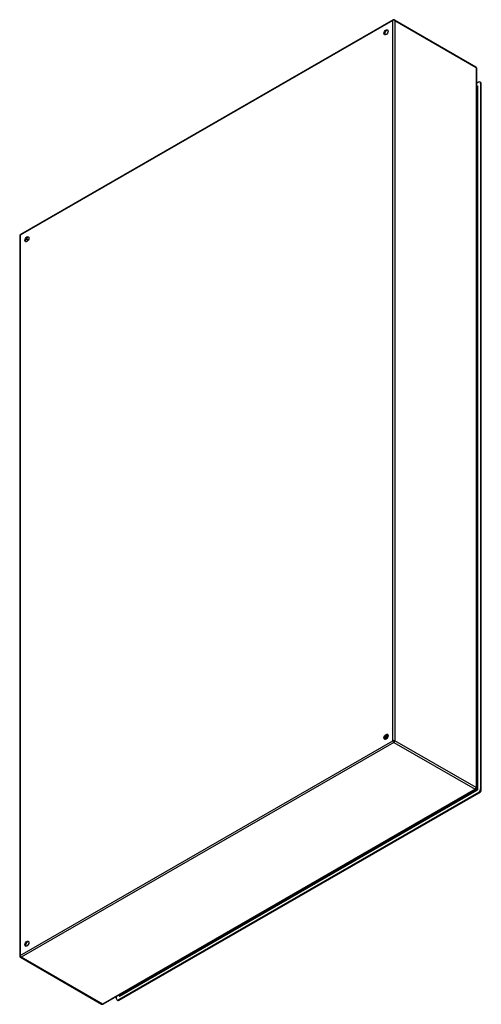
# Model space of a CAD drawing. Header units: inches. Extents: x 198.5 to 229.8, y 57.8 to 124.6.
import ezdxf

# ---------------------------------------------------------------- set-up
doc = ezdxf.new("R2010")
doc.units = ezdxf.units.IN
doc.header["$MEASUREMENT"] = 0
doc.layers.add('Visible Edges(ANSI)', color=7, linetype='Continuous', lineweight=25)
doc.layers.add('Visible Tangent Edges(ANSI)', color=7, linetype='Continuous', lineweight=25)

msp = doc.modelspace()

# ---------------------------------------------------------------- linework, layer by layer
at = {"layer": 'Visible Edges(ANSI)'}
for p, q in [((223.834, 124.609), (198.518, 110.031)), ((223.933, 124.609), (229.45, 121.432)), ((229.499, 121.347), (229.499, 72.456)), ((229.639, 120.375), (229.499, 120.295)), ((229.785, 120.357), (229.737, 120.385)), ((229.499, 120.134), (229.547, 120.106)), ((229.778, 120.294), (229.778, 72.4)), ((229.826, 72.373), (229.826, 120.267)), ((198.469, 109.945), (198.469, 61.054)), ((223.28, 75.819), (223.277, 75.821)), ((223.282, 75.805), (223.279, 75.807)), ((223.297, 75.862), (223.281, 75.852)), ((223.297, 75.826), (223.3, 75.825)), ((223.308, 75.932), (223.305, 75.934)), ((223.317, 75.785), (223.314, 75.787)), ((223.331, 75.842), (223.315, 75.832)), ((223.318, 75.8), (223.315, 75.801)), ((223.321, 75.96), (223.324, 75.959)), ((223.335, 75.808), (223.338, 75.806)), ((223.345, 75.916), (223.342, 75.918)), ((223.366, 75.822), (223.35, 75.812)), ((223.354, 75.781), (223.353, 75.782)), ((223.358, 75.945), (223.361, 75.944)), ((223.383, 75.901), (223.38, 75.902)), ((223.386, 76.061), (223.385, 76.062)), ((223.387, 76.044), (223.387, 76.026)), ((223.395, 75.929), (223.398, 75.928)), ((223.412, 76.069), (223.415, 76.068)), ((223.42, 75.885), (223.417, 75.886)), ((223.42, 76.045), (223.418, 76.046)), ((223.422, 76.024), (223.422, 76.006)), ((223.432, 75.914), (223.435, 75.913)), ((223.445, 76.053), (223.448, 76.051)), ((223.455, 76.065), (223.452, 76.066)), ((223.455, 76.029), (223.452, 76.03)), ((223.457, 76.004), (223.457, 75.986)), ((223.479, 76.036), (223.481, 76.035)), ((223.489, 76.013), (223.486, 76.014)), ((223.489, 76.045), (223.487, 76.046)), ((223.491, 76.007), (223.49, 76.007)), ((229.45, 72.37), (204.134, 57.792)), ((229.639, 72.159), (205.185, 58.077)), ((205.233, 58.05), (229.687, 72.132)), ((198.518, 60.968), (204.035, 57.792)), ((205.046, 58.158), (205.046, 58.317)), ((205.187, 58.398), (205.233, 58.372)), ((205.135, 58.04), (205.087, 58.068))]:
    msp.add_line(p, q, dxfattribs=at)
at = {"layer": 'Visible Edges(ANSI)', "flags": 128}
for points in [[(229.552, 120.105), (229.55, 120.105), (229.547, 120.106)], [(223.342, 75.918), (223.339, 75.914), (223.336, 75.91), (223.334, 75.906), (223.331, 75.902), (223.327, 75.898), (223.324, 75.894), (223.321, 75.89), (223.318, 75.887), (223.315, 75.883), (223.311, 75.88), (223.308, 75.877), (223.305, 75.874), (223.301, 75.871), (223.298, 75.868), (223.295, 75.865), (223.291, 75.863), (223.288, 75.86), (223.284, 75.858), (223.281, 75.856), (223.277, 75.854), (223.274, 75.852), (223.271, 75.85), (223.267, 75.848), (223.264, 75.847)], [(223.264, 75.844), (223.267, 75.846), (223.271, 75.847), (223.274, 75.849), (223.278, 75.851), (223.281, 75.853), (223.285, 75.855), (223.288, 75.857), (223.292, 75.86), (223.296, 75.862), (223.299, 75.865), (223.303, 75.868), (223.306, 75.871), (223.31, 75.874), (223.313, 75.877), (223.317, 75.881), (223.32, 75.884), (223.323, 75.888), (223.327, 75.892), (223.33, 75.896), (223.333, 75.9), (223.336, 75.904), (223.339, 75.908), (223.342, 75.912), (223.345, 75.916)], [(223.277, 75.821), (223.276, 75.821), (223.276, 75.821), (223.275, 75.821), (223.275, 75.821), (223.274, 75.821), (223.273, 75.821), (223.273, 75.821), (223.272, 75.821), (223.272, 75.821), (223.271, 75.821), (223.271, 75.821), (223.27, 75.821), (223.27, 75.821), (223.269, 75.821), (223.269, 75.821), (223.268, 75.821), (223.267, 75.821), (223.267, 75.821), (223.266, 75.821), (223.266, 75.821), (223.265, 75.821), (223.265, 75.821), (223.264, 75.821), (223.264, 75.821)], [(223.264, 75.82), (223.264, 75.819), (223.265, 75.819), (223.266, 75.819), (223.266, 75.819), (223.267, 75.819), (223.268, 75.819), (223.268, 75.819), (223.269, 75.819), (223.27, 75.819), (223.27, 75.819), (223.271, 75.819), (223.272, 75.819), (223.272, 75.819), (223.273, 75.819), (223.274, 75.819), (223.274, 75.819), (223.275, 75.819), (223.276, 75.819), (223.276, 75.819), (223.277, 75.819), (223.278, 75.819), (223.279, 75.819), (223.279, 75.819), (223.28, 75.819)], [(223.315, 75.801), (223.312, 75.801), (223.31, 75.801), (223.307, 75.801), (223.305, 75.801), (223.302, 75.801), (223.3, 75.801), (223.298, 75.801), (223.295, 75.801), (223.293, 75.802), (223.291, 75.802), (223.289, 75.803), (223.286, 75.803), (223.284, 75.804), (223.282, 75.805), (223.28, 75.806), (223.278, 75.807), (223.277, 75.808), (223.275, 75.81), (223.273, 75.811), (223.271, 75.813), (223.27, 75.814), (223.268, 75.816), (223.267, 75.818), (223.265, 75.819)], [(223.277, 75.821), (223.276, 75.822), (223.276, 75.823), (223.276, 75.824), (223.275, 75.825), (223.275, 75.826), (223.274, 75.827), (223.274, 75.828), (223.273, 75.829), (223.273, 75.83), (223.273, 75.831), (223.272, 75.832), (223.272, 75.833), (223.271, 75.834), (223.271, 75.835), (223.27, 75.836), (223.27, 75.837), (223.27, 75.838), (223.269, 75.839), (223.269, 75.84), (223.268, 75.841), (223.268, 75.842), (223.267, 75.843), (223.267, 75.844), (223.267, 75.845)], [(223.27, 75.887), (223.272, 75.888), (223.274, 75.89), (223.276, 75.891), (223.278, 75.893), (223.28, 75.895), (223.282, 75.896), (223.284, 75.898), (223.286, 75.9), (223.288, 75.901), (223.29, 75.903), (223.292, 75.905), (223.293, 75.907), (223.295, 75.909), (223.297, 75.911), (223.299, 75.913), (223.301, 75.915), (223.303, 75.917), (223.304, 75.92), (223.306, 75.922), (223.308, 75.924), (223.31, 75.926), (223.311, 75.929), (223.313, 75.931), (223.315, 75.933)], [(223.271, 75.891), (223.273, 75.892), (223.274, 75.894), (223.276, 75.895), (223.278, 75.897), (223.279, 75.898), (223.281, 75.9), (223.282, 75.902), (223.284, 75.903), (223.286, 75.905), (223.287, 75.906), (223.289, 75.908), (223.29, 75.91), (223.292, 75.912), (223.293, 75.913), (223.295, 75.915), (223.296, 75.917), (223.298, 75.919), (223.299, 75.921), (223.301, 75.923), (223.302, 75.925), (223.303, 75.926), (223.305, 75.928), (223.306, 75.93), (223.308, 75.932)], [(223.292, 75.837), (223.291, 75.838), (223.29, 75.838), (223.29, 75.838), (223.289, 75.839), (223.288, 75.839), (223.287, 75.84), (223.286, 75.84), (223.285, 75.841), (223.285, 75.841), (223.284, 75.842), (223.283, 75.842), (223.282, 75.842), (223.281, 75.843), (223.28, 75.843), (223.28, 75.844), (223.279, 75.844), (223.278, 75.845), (223.277, 75.845), (223.276, 75.846), (223.275, 75.846), (223.274, 75.846), (223.274, 75.847), (223.273, 75.847), (223.272, 75.848)], [(223.305, 75.934), (223.303, 75.932), (223.302, 75.93), (223.301, 75.928), (223.3, 75.927), (223.298, 75.925), (223.297, 75.923), (223.296, 75.922), (223.295, 75.92), (223.293, 75.918), (223.292, 75.917), (223.291, 75.915), (223.289, 75.914), (223.288, 75.912), (223.287, 75.911), (223.285, 75.909), (223.284, 75.908), (223.282, 75.906), (223.281, 75.905), (223.28, 75.903), (223.278, 75.902), (223.277, 75.9), (223.276, 75.899), (223.274, 75.898), (223.273, 75.896)], [(223.296, 75.828), (223.296, 75.828), (223.295, 75.827), (223.294, 75.827), (223.294, 75.826), (223.293, 75.826), (223.292, 75.826), (223.291, 75.825), (223.291, 75.825), (223.29, 75.825), (223.289, 75.824), (223.289, 75.824), (223.288, 75.824), (223.287, 75.823), (223.287, 75.823), (223.286, 75.823), (223.285, 75.822), (223.285, 75.822), (223.284, 75.822), (223.283, 75.821), (223.283, 75.821), (223.282, 75.821), (223.281, 75.82), (223.281, 75.82), (223.28, 75.819)], [(223.282, 75.805), (223.283, 75.804), (223.285, 75.804), (223.286, 75.803), (223.287, 75.803), (223.289, 75.802), (223.29, 75.802), (223.291, 75.801), (223.293, 75.801), (223.294, 75.8), (223.296, 75.8), (223.297, 75.8), (223.299, 75.799), (223.3, 75.799), (223.302, 75.799), (223.303, 75.799), (223.305, 75.799), (223.306, 75.799), (223.308, 75.799), (223.31, 75.799), (223.311, 75.799), (223.313, 75.799), (223.315, 75.799), (223.316, 75.8), (223.318, 75.8)], [(223.285, 75.855), (223.285, 75.853), (223.286, 75.852), (223.286, 75.851), (223.287, 75.85), (223.287, 75.849), (223.288, 75.848), (223.288, 75.846), (223.289, 75.845), (223.289, 75.844), (223.29, 75.843), (223.29, 75.842), (223.291, 75.84), (223.291, 75.839), (223.292, 75.838), (223.292, 75.837), (223.293, 75.836), (223.293, 75.835), (223.294, 75.833), (223.294, 75.832), (223.295, 75.831), (223.295, 75.83), (223.296, 75.829), (223.296, 75.827), (223.297, 75.826)], [(223.305, 75.934), (223.304, 75.934), (223.303, 75.934), (223.303, 75.935), (223.302, 75.935), (223.301, 75.935), (223.301, 75.936), (223.3, 75.936), (223.3, 75.937), (223.299, 75.937), (223.298, 75.937), (223.298, 75.938), (223.297, 75.938), (223.297, 75.938), (223.296, 75.939), (223.295, 75.939), (223.295, 75.939), (223.294, 75.94), (223.294, 75.94), (223.293, 75.941), (223.292, 75.941), (223.292, 75.941), (223.291, 75.942), (223.29, 75.942), (223.29, 75.942)], [(223.446, 75.876), (223.439, 75.878), (223.433, 75.881), (223.426, 75.884), (223.42, 75.887), (223.414, 75.89), (223.407, 75.893), (223.401, 75.895), (223.394, 75.898), (223.388, 75.901), (223.381, 75.904), (223.375, 75.907), (223.368, 75.91), (223.362, 75.913), (223.355, 75.916), (223.349, 75.918), (223.343, 75.921), (223.336, 75.924), (223.33, 75.927), (223.323, 75.93), (223.317, 75.933), (223.31, 75.936), (223.304, 75.938), (223.297, 75.941), (223.291, 75.944)], [(223.297, 75.862), (223.299, 75.863), (223.302, 75.865), (223.304, 75.866), (223.306, 75.868), (223.309, 75.87), (223.311, 75.872), (223.314, 75.874), (223.316, 75.876), (223.319, 75.878), (223.321, 75.88), (223.323, 75.882), (223.326, 75.884), (223.328, 75.887), (223.33, 75.889), (223.333, 75.892), (223.335, 75.894), (223.337, 75.897), (223.339, 75.9), (223.341, 75.902), (223.344, 75.905), (223.346, 75.908), (223.348, 75.911), (223.35, 75.914), (223.352, 75.917)], [(223.38, 75.902), (223.377, 75.897), (223.374, 75.893), (223.371, 75.889), (223.368, 75.884), (223.364, 75.88), (223.361, 75.876), (223.358, 75.872), (223.354, 75.869), (223.351, 75.865), (223.347, 75.861), (223.344, 75.858), (223.34, 75.855), (223.337, 75.851), (223.333, 75.848), (223.33, 75.845), (223.326, 75.843), (223.322, 75.84), (223.319, 75.838), (223.315, 75.835), (223.311, 75.833), (223.308, 75.831), (223.304, 75.829), (223.3, 75.828), (223.297, 75.826)], [(223.3, 75.825), (223.304, 75.826), (223.307, 75.828), (223.311, 75.83), (223.314, 75.832), (223.318, 75.834), (223.322, 75.836), (223.325, 75.839), (223.329, 75.841), (223.333, 75.844), (223.336, 75.847), (223.34, 75.85), (223.343, 75.853), (223.347, 75.856), (223.351, 75.86), (223.354, 75.864), (223.357, 75.867), (223.361, 75.871), (223.364, 75.875), (223.367, 75.879), (223.371, 75.883), (223.374, 75.887), (223.377, 75.892), (223.38, 75.896), (223.383, 75.901)], [(223.353, 75.782), (223.35, 75.782), (223.347, 75.781), (223.345, 75.781), (223.342, 75.781), (223.34, 75.78), (223.337, 75.781), (223.334, 75.781), (223.332, 75.781), (223.33, 75.781), (223.327, 75.782), (223.325, 75.782), (223.323, 75.783), (223.32, 75.784), (223.318, 75.785), (223.316, 75.786), (223.314, 75.787), (223.312, 75.788), (223.31, 75.789), (223.308, 75.791), (223.306, 75.792), (223.305, 75.794), (223.303, 75.796), (223.301, 75.797), (223.3, 75.799)], [(223.304, 75.97), (223.305, 75.97), (223.306, 75.969), (223.306, 75.969), (223.307, 75.968), (223.308, 75.968), (223.308, 75.968), (223.309, 75.967), (223.31, 75.967), (223.31, 75.966), (223.311, 75.966), (223.312, 75.966), (223.312, 75.965), (223.313, 75.965), (223.314, 75.964), (223.315, 75.964), (223.315, 75.963), (223.316, 75.963), (223.317, 75.963), (223.317, 75.962), (223.318, 75.962), (223.319, 75.961), (223.319, 75.961), (223.32, 75.961), (223.321, 75.96)], [(223.315, 75.801), (223.314, 75.803), (223.314, 75.804), (223.313, 75.805), (223.313, 75.806), (223.313, 75.807), (223.312, 75.808), (223.312, 75.809), (223.311, 75.81), (223.311, 75.811), (223.31, 75.812), (223.31, 75.813), (223.309, 75.814), (223.309, 75.815), (223.308, 75.816), (223.308, 75.817), (223.307, 75.818), (223.307, 75.819), (223.307, 75.82), (223.306, 75.821), (223.306, 75.822), (223.305, 75.823), (223.305, 75.824), (223.304, 75.825), (223.304, 75.826)], [(223.315, 75.933), (223.314, 75.933), (223.314, 75.933), (223.314, 75.933), (223.314, 75.933), (223.313, 75.933), (223.313, 75.933), (223.313, 75.933), (223.312, 75.933), (223.312, 75.933), (223.312, 75.933), (223.312, 75.933), (223.311, 75.933), (223.311, 75.933), (223.311, 75.933), (223.31, 75.933), (223.31, 75.933), (223.31, 75.933), (223.309, 75.933), (223.309, 75.933), (223.309, 75.933), (223.309, 75.933), (223.308, 75.932), (223.308, 75.932), (223.308, 75.932)], [(223.331, 75.817), (223.33, 75.817), (223.329, 75.818), (223.328, 75.818), (223.327, 75.819), (223.326, 75.819), (223.325, 75.82), (223.324, 75.82), (223.323, 75.821), (223.322, 75.821), (223.322, 75.822), (223.321, 75.822), (223.32, 75.823), (223.319, 75.823), (223.318, 75.824), (223.317, 75.824), (223.316, 75.825), (223.315, 75.825), (223.314, 75.826), (223.313, 75.826), (223.312, 75.827), (223.311, 75.827), (223.31, 75.828), (223.309, 75.828), (223.308, 75.829)], [(223.342, 75.918), (223.341, 75.918), (223.34, 75.919), (223.339, 75.92), (223.338, 75.92), (223.336, 75.921), (223.335, 75.922), (223.334, 75.922), (223.333, 75.923), (223.332, 75.924), (223.331, 75.924), (223.33, 75.925), (223.328, 75.926), (223.327, 75.926), (223.326, 75.927), (223.325, 75.927), (223.324, 75.928), (223.323, 75.929), (223.322, 75.929), (223.32, 75.93), (223.319, 75.931), (223.318, 75.931), (223.317, 75.932), (223.316, 75.933), (223.315, 75.933)], [(223.317, 75.785), (223.318, 75.784), (223.319, 75.784), (223.321, 75.783), (223.322, 75.783), (223.323, 75.782), (223.324, 75.782), (223.326, 75.781), (223.327, 75.781), (223.328, 75.78), (223.33, 75.78), (223.331, 75.78), (223.333, 75.78), (223.334, 75.779), (223.336, 75.779), (223.337, 75.779), (223.339, 75.779), (223.34, 75.779), (223.342, 75.779), (223.343, 75.779), (223.345, 75.779), (223.346, 75.779), (223.348, 75.779), (223.35, 75.779), (223.351, 75.78)], [(223.335, 75.809), (223.334, 75.808), (223.333, 75.808), (223.333, 75.808), (223.332, 75.807), (223.331, 75.807), (223.33, 75.806), (223.33, 75.806), (223.329, 75.806), (223.328, 75.805), (223.328, 75.805), (223.327, 75.805), (223.326, 75.804), (223.326, 75.804), (223.325, 75.804), (223.324, 75.803), (223.323, 75.803), (223.323, 75.802), (223.322, 75.802), (223.321, 75.802), (223.321, 75.801), (223.32, 75.801), (223.319, 75.801), (223.319, 75.8), (223.318, 75.8)], [(223.345, 76.026), (223.344, 76.023), (223.344, 76.02), (223.343, 76.017), (223.342, 76.015), (223.342, 76.012), (223.341, 76.009), (223.34, 76.006), (223.339, 76.004), (223.338, 76.001), (223.337, 75.998), (223.336, 75.995), (223.335, 75.993), (223.334, 75.99), (223.333, 75.987), (223.332, 75.984), (223.331, 75.982), (223.33, 75.979), (223.329, 75.976), (223.327, 75.974), (223.326, 75.971), (223.325, 75.968), (223.323, 75.966), (223.322, 75.963), (223.321, 75.96)], [(223.322, 75.836), (223.323, 75.835), (223.323, 75.834), (223.324, 75.833), (223.324, 75.831), (223.325, 75.83), (223.325, 75.829), (223.326, 75.828), (223.326, 75.827), (223.327, 75.825), (223.327, 75.824), (223.328, 75.823), (223.329, 75.822), (223.329, 75.821), (223.33, 75.82), (223.33, 75.818), (223.331, 75.817), (223.331, 75.816), (223.332, 75.815), (223.332, 75.814), (223.333, 75.812), (223.333, 75.811), (223.334, 75.81), (223.335, 75.809), (223.335, 75.808)], [(223.324, 75.959), (223.325, 75.962), (223.327, 75.965), (223.328, 75.968), (223.329, 75.97), (223.331, 75.973), (223.332, 75.976), (223.333, 75.979), (223.335, 75.982), (223.336, 75.985), (223.337, 75.988), (223.338, 75.991), (223.339, 75.994), (223.34, 75.997), (223.341, 76), (223.342, 76.003), (223.343, 76.006), (223.344, 76.009), (223.345, 76.012), (223.346, 76.015), (223.346, 76.018), (223.347, 76.021), (223.348, 76.024), (223.348, 76.027), (223.349, 76.03)], [(223.324, 75.959), (223.324, 75.959), (223.324, 75.959), (223.325, 75.959), (223.325, 75.959), (223.325, 75.959), (223.325, 75.959), (223.326, 75.959), (223.326, 75.96), (223.326, 75.96), (223.327, 75.96), (223.327, 75.96), (223.327, 75.96), (223.327, 75.96), (223.328, 75.96), (223.328, 75.96), (223.328, 75.96), (223.329, 75.96), (223.329, 75.96), (223.329, 75.96), (223.329, 75.96), (223.33, 75.96), (223.33, 75.96), (223.33, 75.96), (223.33, 75.96)], [(223.33, 75.96), (223.332, 75.963), (223.333, 75.966), (223.335, 75.969), (223.336, 75.972), (223.337, 75.975), (223.338, 75.978), (223.34, 75.981), (223.341, 75.984), (223.342, 75.987), (223.343, 75.99), (223.344, 75.993), (223.345, 75.997), (223.346, 76), (223.346, 76.003), (223.347, 76.006), (223.348, 76.009), (223.349, 76.012), (223.349, 76.015), (223.35, 76.018), (223.35, 76.021), (223.351, 76.024), (223.351, 76.027), (223.351, 76.03), (223.352, 76.033)], [(223.33, 75.96), (223.332, 75.96), (223.333, 75.959), (223.334, 75.958), (223.335, 75.958), (223.336, 75.957), (223.337, 75.956), (223.338, 75.956), (223.34, 75.955), (223.341, 75.954), (223.342, 75.954), (223.343, 75.953), (223.344, 75.952), (223.345, 75.952), (223.346, 75.951), (223.348, 75.951), (223.349, 75.95), (223.35, 75.949), (223.351, 75.949), (223.352, 75.948), (223.353, 75.947), (223.354, 75.947), (223.356, 75.946), (223.357, 75.945), (223.358, 75.945)], [(223.331, 75.842), (223.334, 75.843), (223.337, 75.845), (223.339, 75.846), (223.342, 75.848), (223.344, 75.85), (223.347, 75.852), (223.349, 75.854), (223.352, 75.856), (223.354, 75.859), (223.357, 75.861), (223.359, 75.863), (223.362, 75.866), (223.364, 75.868), (223.367, 75.871), (223.369, 75.874), (223.371, 75.876), (223.374, 75.879), (223.376, 75.882), (223.378, 75.885), (223.381, 75.888), (223.383, 75.891), (223.385, 75.894), (223.387, 75.897), (223.389, 75.901)], [(223.417, 75.886), (223.414, 75.882), (223.411, 75.877), (223.408, 75.873), (223.405, 75.868), (223.402, 75.864), (223.399, 75.86), (223.396, 75.856), (223.392, 75.852), (223.389, 75.848), (223.386, 75.845), (223.382, 75.841), (223.379, 75.838), (223.375, 75.834), (223.371, 75.831), (223.368, 75.828), (223.364, 75.825), (223.361, 75.822), (223.357, 75.82), (223.353, 75.817), (223.35, 75.815), (223.346, 75.813), (223.342, 75.811), (223.339, 75.809), (223.335, 75.808)], [(223.34, 75.774), (223.339, 75.774), (223.339, 75.774), (223.339, 75.774), (223.339, 75.775), (223.339, 75.775), (223.338, 75.775), (223.338, 75.775), (223.338, 75.775), (223.338, 75.776), (223.337, 75.776), (223.337, 75.776), (223.337, 75.776), (223.337, 75.777), (223.337, 75.777), (223.336, 75.777), (223.336, 75.777), (223.336, 75.778), (223.336, 75.778), (223.336, 75.778), (223.335, 75.778), (223.335, 75.779), (223.335, 75.779), (223.335, 75.779), (223.335, 75.779)], [(223.338, 75.806), (223.342, 75.808), (223.345, 75.81), (223.349, 75.812), (223.353, 75.814), (223.356, 75.816), (223.36, 75.818), (223.364, 75.821), (223.367, 75.824), (223.371, 75.827), (223.375, 75.83), (223.378, 75.833), (223.382, 75.836), (223.385, 75.84), (223.389, 75.843), (223.392, 75.847), (223.395, 75.851), (223.399, 75.855), (223.402, 75.859), (223.405, 75.863), (223.408, 75.867), (223.411, 75.871), (223.414, 75.876), (223.417, 75.88), (223.42, 75.885)], [(223.353, 75.782), (223.352, 75.783), (223.352, 75.784), (223.351, 75.785), (223.351, 75.786), (223.35, 75.787), (223.35, 75.788), (223.349, 75.789), (223.349, 75.791), (223.348, 75.792), (223.348, 75.793), (223.347, 75.794), (223.347, 75.795), (223.346, 75.796), (223.346, 75.797), (223.345, 75.798), (223.345, 75.799), (223.344, 75.8), (223.344, 75.801), (223.344, 75.802), (223.343, 75.803), (223.343, 75.804), (223.342, 75.805), (223.342, 75.806), (223.341, 75.807)], [(223.352, 75.917), (223.352, 75.917), (223.351, 75.917), (223.351, 75.917), (223.351, 75.917), (223.351, 75.917), (223.35, 75.917), (223.35, 75.917), (223.35, 75.917), (223.349, 75.917), (223.349, 75.917), (223.349, 75.917), (223.349, 75.917), (223.348, 75.917), (223.348, 75.917), (223.348, 75.917), (223.348, 75.917), (223.347, 75.917), (223.347, 75.917), (223.347, 75.917), (223.346, 75.917), (223.346, 75.917), (223.346, 75.917), (223.346, 75.917), (223.345, 75.916)], [(223.37, 75.797), (223.369, 75.797), (223.368, 75.798), (223.367, 75.798), (223.366, 75.799), (223.365, 75.799), (223.364, 75.8), (223.363, 75.8), (223.361, 75.801), (223.36, 75.801), (223.359, 75.802), (223.358, 75.802), (223.357, 75.803), (223.356, 75.803), (223.355, 75.804), (223.354, 75.805), (223.353, 75.805), (223.352, 75.806), (223.351, 75.806), (223.35, 75.807), (223.349, 75.807), (223.348, 75.808), (223.347, 75.808), (223.346, 75.809), (223.345, 75.809)], [(223.38, 75.902), (223.379, 75.903), (223.377, 75.903), (223.376, 75.904), (223.375, 75.904), (223.374, 75.905), (223.373, 75.906), (223.372, 75.906), (223.37, 75.907), (223.369, 75.908), (223.368, 75.908), (223.367, 75.909), (223.366, 75.909), (223.365, 75.91), (223.363, 75.911), (223.362, 75.911), (223.361, 75.912), (223.36, 75.913), (223.359, 75.913), (223.358, 75.914), (223.357, 75.914), (223.355, 75.915), (223.354, 75.916), (223.353, 75.916), (223.352, 75.917)], [(223.384, 76.06), (223.384, 76.056), (223.384, 76.052), (223.384, 76.047), (223.384, 76.042), (223.384, 76.038), (223.384, 76.033), (223.383, 76.028), (223.383, 76.024), (223.382, 76.019), (223.381, 76.014), (223.38, 76.009), (223.379, 76.004), (223.378, 75.999), (223.377, 75.994), (223.376, 75.989), (223.374, 75.984), (223.372, 75.979), (223.371, 75.974), (223.369, 75.969), (223.367, 75.964), (223.365, 75.959), (223.363, 75.954), (223.36, 75.95), (223.358, 75.945)], [(223.36, 75.818), (223.36, 75.817), (223.361, 75.816), (223.361, 75.815), (223.362, 75.814), (223.362, 75.813), (223.363, 75.811), (223.363, 75.81), (223.364, 75.809), (223.364, 75.808), (223.365, 75.807), (223.365, 75.806), (223.366, 75.805), (223.366, 75.804), (223.367, 75.803), (223.367, 75.802), (223.368, 75.801), (223.368, 75.8), (223.369, 75.799), (223.369, 75.798), (223.37, 75.797), (223.37, 75.796), (223.371, 75.795), (223.371, 75.794), (223.372, 75.793)], [(223.361, 75.944), (223.363, 75.948), (223.366, 75.953), (223.368, 75.958), (223.37, 75.963), (223.372, 75.968), (223.374, 75.973), (223.376, 75.978), (223.377, 75.984), (223.379, 75.989), (223.38, 75.994), (223.381, 75.999), (223.383, 76.004), (223.384, 76.009), (223.384, 76.014), (223.385, 76.019), (223.386, 76.024), (223.386, 76.029), (223.387, 76.034), (223.387, 76.038), (223.387, 76.043), (223.387, 76.048), (223.387, 76.052), (223.387, 76.057), (223.386, 76.061)], [(223.361, 75.944), (223.361, 75.944), (223.361, 75.944), (223.362, 75.944), (223.362, 75.944), (223.362, 75.944), (223.363, 75.944), (223.363, 75.944), (223.363, 75.944), (223.363, 75.944), (223.364, 75.944), (223.364, 75.944), (223.364, 75.944), (223.364, 75.944), (223.365, 75.944), (223.365, 75.944), (223.365, 75.944), (223.365, 75.944), (223.366, 75.944), (223.366, 75.944), (223.366, 75.944), (223.366, 75.944), (223.367, 75.944), (223.367, 75.944), (223.367, 75.944)], [(223.366, 75.822), (223.369, 75.823), (223.372, 75.825), (223.374, 75.827), (223.377, 75.829), (223.38, 75.831), (223.382, 75.833), (223.385, 75.835), (223.388, 75.837), (223.39, 75.84), (223.393, 75.842), (223.395, 75.845), (223.398, 75.847), (223.401, 75.85), (223.403, 75.853), (223.406, 75.856), (223.408, 75.858), (223.41, 75.861), (223.413, 75.865), (223.415, 75.868), (223.417, 75.871), (223.42, 75.874), (223.422, 75.877), (223.424, 75.881), (223.426, 75.884)], [(223.367, 75.944), (223.369, 75.948), (223.37, 75.951), (223.372, 75.954), (223.373, 75.958), (223.374, 75.961), (223.376, 75.965), (223.377, 75.968), (223.378, 75.972), (223.379, 75.975), (223.38, 75.979), (223.381, 75.982), (223.382, 75.986), (223.383, 75.989), (223.383, 75.992), (223.384, 75.996), (223.385, 75.999), (223.385, 76.003), (223.386, 76.006), (223.386, 76.01), (223.386, 76.013), (223.387, 76.016), (223.387, 76.019), (223.387, 76.023), (223.387, 76.026)], [(223.367, 75.944), (223.368, 75.944), (223.369, 75.943), (223.371, 75.942), (223.372, 75.942), (223.373, 75.941), (223.374, 75.94), (223.375, 75.94), (223.376, 75.939), (223.378, 75.939), (223.379, 75.938), (223.38, 75.937), (223.381, 75.937), (223.382, 75.936), (223.383, 75.935), (223.385, 75.935), (223.386, 75.934), (223.387, 75.934), (223.388, 75.933), (223.389, 75.932), (223.39, 75.932), (223.391, 75.931), (223.393, 75.931), (223.394, 75.93), (223.395, 75.929)], [(223.389, 75.901), (223.389, 75.901), (223.389, 75.901), (223.388, 75.901), (223.388, 75.901), (223.388, 75.901), (223.388, 75.901), (223.387, 75.901), (223.387, 75.901), (223.387, 75.901), (223.386, 75.901), (223.386, 75.901), (223.386, 75.901), (223.386, 75.901), (223.385, 75.901), (223.385, 75.901), (223.385, 75.901), (223.385, 75.901), (223.384, 75.901), (223.384, 75.901), (223.384, 75.901), (223.384, 75.901), (223.383, 75.901), (223.383, 75.901), (223.383, 75.901)], [(223.415, 76.046), (223.414, 76.047), (223.412, 76.047), (223.411, 76.048), (223.41, 76.048), (223.409, 76.049), (223.408, 76.05), (223.406, 76.05), (223.405, 76.051), (223.404, 76.051), (223.403, 76.052), (223.402, 76.053), (223.4, 76.053), (223.399, 76.054), (223.398, 76.055), (223.397, 76.055), (223.396, 76.056), (223.395, 76.056), (223.393, 76.057), (223.392, 76.058), (223.391, 76.058), (223.39, 76.059), (223.389, 76.059), (223.387, 76.06), (223.386, 76.061)], [(223.418, 76.046), (223.416, 76.046), (223.415, 76.046), (223.414, 76.046), (223.413, 76.046), (223.411, 76.045), (223.41, 76.045), (223.409, 76.045), (223.407, 76.045), (223.406, 76.044), (223.405, 76.044), (223.404, 76.044), (223.402, 76.044), (223.401, 76.044), (223.4, 76.043), (223.399, 76.043), (223.397, 76.043), (223.396, 76.043), (223.395, 76.042), (223.393, 76.042), (223.392, 76.042), (223.391, 76.042), (223.39, 76.042), (223.388, 76.041), (223.387, 76.041)], [(223.417, 75.886), (223.416, 75.887), (223.415, 75.887), (223.414, 75.888), (223.413, 75.889), (223.411, 75.889), (223.41, 75.89), (223.409, 75.89), (223.408, 75.891), (223.407, 75.892), (223.405, 75.892), (223.404, 75.893), (223.403, 75.893), (223.402, 75.894), (223.401, 75.895), (223.4, 75.895), (223.398, 75.896), (223.397, 75.896), (223.396, 75.897), (223.395, 75.898), (223.394, 75.898), (223.393, 75.899), (223.391, 75.899), (223.39, 75.9), (223.389, 75.901)], [(223.392, 76.066), (223.393, 76.066), (223.394, 76.066), (223.394, 76.067), (223.395, 76.067), (223.396, 76.067), (223.397, 76.067), (223.398, 76.067), (223.399, 76.067), (223.399, 76.067), (223.4, 76.068), (223.401, 76.068), (223.402, 76.068), (223.403, 76.068), (223.404, 76.068), (223.404, 76.068), (223.405, 76.068), (223.406, 76.068), (223.407, 76.069), (223.408, 76.069), (223.409, 76.069), (223.409, 76.069), (223.41, 76.069), (223.411, 76.069), (223.412, 76.069)], [(223.418, 76.046), (223.418, 76.042), (223.419, 76.038), (223.419, 76.033), (223.419, 76.029), (223.419, 76.024), (223.419, 76.019), (223.419, 76.014), (223.418, 76.01), (223.418, 76.005), (223.417, 76), (223.416, 75.995), (223.415, 75.99), (223.414, 75.985), (223.413, 75.98), (223.412, 75.975), (223.41, 75.97), (223.409, 75.964), (223.407, 75.959), (223.406, 75.954), (223.404, 75.949), (223.402, 75.944), (223.4, 75.939), (223.397, 75.934), (223.395, 75.929)], [(223.398, 75.928), (223.4, 75.933), (223.402, 75.938), (223.405, 75.943), (223.407, 75.948), (223.408, 75.953), (223.41, 75.958), (223.412, 75.963), (223.413, 75.968), (223.415, 75.973), (223.416, 75.978), (223.417, 75.984), (223.418, 75.989), (223.419, 75.994), (223.42, 75.999), (223.421, 76.003), (223.421, 76.008), (223.421, 76.013), (223.422, 76.018), (223.422, 76.023), (223.422, 76.027), (223.422, 76.032), (223.421, 76.036), (223.421, 76.041), (223.42, 76.045)], [(223.398, 75.928), (223.398, 75.928), (223.398, 75.928), (223.399, 75.928), (223.399, 75.928), (223.399, 75.928), (223.399, 75.928), (223.4, 75.928), (223.4, 75.928), (223.4, 75.928), (223.4, 75.928), (223.401, 75.928), (223.401, 75.928), (223.401, 75.928), (223.401, 75.928), (223.402, 75.928), (223.402, 75.928), (223.402, 75.928), (223.402, 75.928), (223.403, 75.928), (223.403, 75.928), (223.403, 75.928), (223.403, 75.928), (223.404, 75.928), (223.404, 75.928)], [(223.404, 75.928), (223.405, 75.931), (223.407, 75.935), (223.408, 75.938), (223.409, 75.941), (223.41, 75.944), (223.411, 75.948), (223.413, 75.951), (223.414, 75.954), (223.415, 75.958), (223.416, 75.961), (223.416, 75.964), (223.417, 75.968), (223.418, 75.971), (223.419, 75.974), (223.419, 75.977), (223.42, 75.981), (223.42, 75.984), (223.421, 75.987), (223.421, 75.99), (223.421, 75.993), (223.422, 75.997), (223.422, 76), (223.422, 76.003), (223.422, 76.006)], [(223.404, 75.928), (223.405, 75.928), (223.406, 75.927), (223.407, 75.926), (223.408, 75.926), (223.41, 75.925), (223.411, 75.925), (223.412, 75.924), (223.413, 75.923), (223.414, 75.923), (223.416, 75.922), (223.417, 75.922), (223.418, 75.921), (223.419, 75.92), (223.42, 75.92), (223.421, 75.919), (223.423, 75.919), (223.424, 75.918), (223.425, 75.917), (223.426, 75.917), (223.427, 75.916), (223.428, 75.916), (223.43, 75.915), (223.431, 75.914), (223.432, 75.914)], [(223.409, 76.076), (223.409, 76.076), (223.409, 76.076), (223.409, 76.075), (223.41, 76.075), (223.41, 76.075), (223.41, 76.075), (223.41, 76.074), (223.41, 76.074), (223.41, 76.074), (223.41, 76.073), (223.41, 76.073), (223.41, 76.073), (223.411, 76.073), (223.411, 76.072), (223.411, 76.072), (223.411, 76.072), (223.411, 76.071), (223.411, 76.071), (223.411, 76.071), (223.411, 76.071), (223.412, 76.07), (223.412, 76.07), (223.412, 76.07), (223.412, 76.069)], [(223.415, 76.068), (223.414, 76.069), (223.414, 76.069), (223.414, 76.069), (223.414, 76.07), (223.414, 76.07), (223.414, 76.07), (223.413, 76.071), (223.413, 76.071), (223.413, 76.072), (223.413, 76.072), (223.413, 76.072), (223.413, 76.073), (223.413, 76.073), (223.412, 76.073), (223.412, 76.074), (223.412, 76.074), (223.412, 76.074), (223.412, 76.075), (223.412, 76.075), (223.411, 76.076), (223.411, 76.076), (223.411, 76.076), (223.411, 76.077), (223.411, 76.077)], [(223.415, 76.068), (223.415, 76.067), (223.415, 76.066), (223.414, 76.066), (223.414, 76.065), (223.414, 76.064), (223.414, 76.063), (223.414, 76.062), (223.414, 76.061), (223.414, 76.06), (223.414, 76.06), (223.414, 76.059), (223.414, 76.058), (223.414, 76.057), (223.414, 76.056), (223.414, 76.055), (223.414, 76.054), (223.414, 76.053), (223.414, 76.053), (223.414, 76.052), (223.414, 76.051), (223.414, 76.05), (223.414, 76.049), (223.414, 76.048), (223.414, 76.047)], [(223.414, 76.047), (223.415, 76.048), (223.417, 76.048), (223.418, 76.048), (223.419, 76.048), (223.421, 76.048), (223.422, 76.049), (223.423, 76.049), (223.425, 76.049), (223.426, 76.049), (223.427, 76.05), (223.428, 76.05), (223.43, 76.05), (223.431, 76.05), (223.432, 76.05), (223.434, 76.051), (223.435, 76.051), (223.436, 76.051), (223.438, 76.051), (223.439, 76.052), (223.44, 76.052), (223.441, 76.052), (223.443, 76.052), (223.444, 76.053), (223.445, 76.053)], [(223.426, 75.884), (223.426, 75.884), (223.426, 75.884), (223.425, 75.884), (223.425, 75.884), (223.425, 75.884), (223.425, 75.884), (223.424, 75.884), (223.424, 75.885), (223.424, 75.885), (223.424, 75.885), (223.423, 75.885), (223.423, 75.885), (223.423, 75.885), (223.423, 75.885), (223.422, 75.885), (223.422, 75.885), (223.422, 75.885), (223.422, 75.885), (223.422, 75.885), (223.421, 75.885), (223.421, 75.885), (223.421, 75.885), (223.421, 75.885), (223.42, 75.885)], [(223.447, 76.029), (223.446, 76.03), (223.445, 76.031), (223.444, 76.031), (223.443, 76.032), (223.441, 76.032), (223.44, 76.033), (223.439, 76.033), (223.438, 76.034), (223.437, 76.035), (223.436, 76.035), (223.435, 76.036), (223.434, 76.036), (223.433, 76.037), (223.432, 76.037), (223.431, 76.038), (223.429, 76.038), (223.428, 76.039), (223.427, 76.04), (223.426, 76.04), (223.425, 76.041), (223.424, 76.041), (223.423, 76.042), (223.422, 76.042), (223.421, 76.043)], [(223.452, 76.03), (223.451, 76.03), (223.449, 76.03), (223.448, 76.03), (223.447, 76.029), (223.446, 76.029), (223.444, 76.029), (223.443, 76.029), (223.442, 76.028), (223.441, 76.028), (223.439, 76.028), (223.438, 76.028), (223.437, 76.028), (223.436, 76.027), (223.434, 76.027), (223.433, 76.027), (223.432, 76.027), (223.431, 76.026), (223.429, 76.026), (223.428, 76.026), (223.427, 76.026), (223.426, 76.025), (223.424, 76.025), (223.423, 76.025), (223.422, 76.025)], [(223.448, 76.051), (223.447, 76.053), (223.447, 76.055), (223.446, 76.056), (223.445, 76.058), (223.444, 76.059), (223.443, 76.061), (223.442, 76.062), (223.441, 76.064), (223.44, 76.065), (223.439, 76.067), (223.439, 76.068), (223.437, 76.069), (223.436, 76.071), (223.435, 76.072), (223.434, 76.073), (223.433, 76.074), (223.432, 76.075), (223.431, 76.077), (223.43, 76.078), (223.428, 76.079), (223.427, 76.08), (223.426, 76.081), (223.425, 76.082), (223.423, 76.083)], [(223.423, 76.082), (223.424, 76.082), (223.425, 76.081), (223.426, 76.08), (223.428, 76.079), (223.429, 76.078), (223.43, 76.077), (223.431, 76.075), (223.432, 76.074), (223.433, 76.073), (223.434, 76.072), (223.435, 76.071), (223.436, 76.07), (223.437, 76.068), (223.438, 76.067), (223.438, 76.066), (223.439, 76.064), (223.44, 76.063), (223.441, 76.062), (223.442, 76.06), (223.442, 76.059), (223.443, 76.057), (223.444, 76.056), (223.445, 76.054), (223.445, 76.053)], [(223.445, 75.875), (223.445, 75.875), (223.444, 75.876), (223.443, 75.876), (223.442, 75.876), (223.441, 75.877), (223.441, 75.877), (223.44, 75.878), (223.439, 75.878), (223.438, 75.878), (223.437, 75.879), (223.437, 75.879), (223.436, 75.88), (223.435, 75.88), (223.434, 75.88), (223.433, 75.881), (223.433, 75.881), (223.432, 75.881), (223.431, 75.882), (223.43, 75.882), (223.429, 75.883), (223.429, 75.883), (223.428, 75.883), (223.427, 75.884), (223.426, 75.884)], [(223.452, 76.03), (223.452, 76.026), (223.453, 76.022), (223.453, 76.017), (223.454, 76.013), (223.454, 76.008), (223.454, 76.004), (223.454, 75.999), (223.453, 75.994), (223.453, 75.989), (223.453, 75.984), (223.452, 75.979), (223.451, 75.974), (223.45, 75.969), (223.449, 75.964), (223.448, 75.959), (223.447, 75.954), (223.445, 75.949), (223.444, 75.944), (223.442, 75.939), (223.44, 75.934), (223.438, 75.929), (223.436, 75.924), (223.434, 75.919), (223.432, 75.914)], [(223.434, 76.073), (223.437, 76.072), (223.439, 76.072), (223.441, 76.071), (223.444, 76.07), (223.446, 76.069), (223.448, 76.068), (223.45, 76.067), (223.452, 76.066), (223.454, 76.065), (223.456, 76.063), (223.458, 76.062), (223.46, 76.06), (223.462, 76.059), (223.464, 76.057), (223.466, 76.055), (223.467, 76.053), (223.469, 76.052), (223.471, 76.05), (223.472, 76.047), (223.473, 76.045), (223.475, 76.043), (223.476, 76.041), (223.477, 76.038), (223.479, 76.036)], [(223.435, 75.913), (223.437, 75.918), (223.439, 75.923), (223.441, 75.928), (223.443, 75.933), (223.445, 75.938), (223.447, 75.943), (223.448, 75.948), (223.45, 75.953), (223.451, 75.958), (223.452, 75.963), (223.453, 75.968), (223.454, 75.973), (223.455, 75.978), (223.455, 75.983), (223.456, 75.988), (223.456, 75.993), (223.457, 75.998), (223.457, 76.002), (223.457, 76.007), (223.456, 76.012), (223.456, 76.016), (223.456, 76.021), (223.455, 76.025), (223.455, 76.029)], [(223.435, 75.913), (223.435, 75.913), (223.435, 75.913), (223.436, 75.913), (223.436, 75.913), (223.436, 75.913), (223.436, 75.913), (223.437, 75.913), (223.437, 75.913), (223.437, 75.913), (223.437, 75.913), (223.437, 75.912), (223.438, 75.912), (223.438, 75.912), (223.438, 75.912), (223.438, 75.912), (223.439, 75.912), (223.439, 75.912), (223.439, 75.912), (223.439, 75.912), (223.439, 75.912), (223.44, 75.912), (223.44, 75.912), (223.44, 75.912), (223.44, 75.912)], [(223.44, 75.912), (223.442, 75.915), (223.443, 75.918), (223.444, 75.921), (223.445, 75.925), (223.446, 75.928), (223.447, 75.931), (223.448, 75.934), (223.449, 75.937), (223.45, 75.94), (223.451, 75.943), (223.452, 75.946), (223.452, 75.95), (223.453, 75.953), (223.454, 75.956), (223.454, 75.959), (223.455, 75.962), (223.455, 75.965), (223.456, 75.968), (223.456, 75.971), (223.456, 75.974), (223.456, 75.977), (223.457, 75.98), (223.457, 75.983), (223.457, 75.986)], [(223.44, 75.912), (223.441, 75.912), (223.442, 75.911), (223.443, 75.911), (223.444, 75.91), (223.445, 75.91), (223.445, 75.91), (223.446, 75.909), (223.447, 75.909), (223.448, 75.908), (223.449, 75.908), (223.45, 75.908), (223.451, 75.907), (223.451, 75.907), (223.452, 75.906), (223.453, 75.906), (223.454, 75.906), (223.455, 75.905), (223.456, 75.905), (223.456, 75.904), (223.457, 75.904), (223.458, 75.904), (223.459, 75.903), (223.46, 75.903), (223.461, 75.902)], [(223.448, 76.051), (223.448, 76.051), (223.448, 76.05), (223.448, 76.049), (223.448, 76.048), (223.448, 76.047), (223.448, 76.046), (223.448, 76.045), (223.448, 76.044), (223.448, 76.044), (223.448, 76.043), (223.448, 76.042), (223.448, 76.041), (223.448, 76.04), (223.448, 76.039), (223.448, 76.038), (223.448, 76.037), (223.448, 76.036), (223.448, 76.035), (223.448, 76.035), (223.448, 76.034), (223.448, 76.033), (223.448, 76.032), (223.448, 76.031), (223.448, 76.03)], [(223.448, 76.03), (223.449, 76.03), (223.45, 76.031), (223.452, 76.031), (223.453, 76.031), (223.454, 76.031), (223.455, 76.032), (223.457, 76.032), (223.458, 76.032), (223.459, 76.032), (223.461, 76.033), (223.462, 76.033), (223.463, 76.033), (223.464, 76.033), (223.466, 76.034), (223.467, 76.034), (223.468, 76.034), (223.47, 76.034), (223.471, 76.035), (223.472, 76.035), (223.473, 76.035), (223.475, 76.035), (223.476, 76.036), (223.477, 76.036), (223.479, 76.036)], [(223.481, 76.035), (223.481, 76.036), (223.48, 76.038), (223.479, 76.04), (223.478, 76.041), (223.477, 76.043), (223.476, 76.044), (223.475, 76.046), (223.474, 76.047), (223.473, 76.048), (223.472, 76.05), (223.471, 76.051), (223.47, 76.052), (223.469, 76.053), (223.468, 76.055), (223.466, 76.056), (223.465, 76.057), (223.464, 76.058), (223.463, 76.059), (223.461, 76.06), (223.46, 76.061), (223.459, 76.062), (223.457, 76.063), (223.456, 76.064), (223.455, 76.065)], [(223.479, 76.013), (223.478, 76.013), (223.477, 76.014), (223.476, 76.014), (223.475, 76.015), (223.474, 76.015), (223.473, 76.016), (223.472, 76.016), (223.471, 76.017), (223.47, 76.017), (223.469, 76.018), (223.468, 76.018), (223.467, 76.019), (223.466, 76.02), (223.465, 76.02), (223.464, 76.021), (223.463, 76.021), (223.462, 76.022), (223.461, 76.022), (223.46, 76.023), (223.459, 76.023), (223.458, 76.024), (223.457, 76.024), (223.456, 76.025), (223.455, 76.025)], [(223.486, 76.014), (223.485, 76.014), (223.483, 76.014), (223.482, 76.014), (223.481, 76.013), (223.48, 76.013), (223.479, 76.013), (223.477, 76.012), (223.476, 76.012), (223.475, 76.012), (223.474, 76.012), (223.472, 76.011), (223.471, 76.011), (223.47, 76.011), (223.469, 76.011), (223.468, 76.01), (223.466, 76.01), (223.465, 76.01), (223.464, 76.01), (223.463, 76.009), (223.461, 76.009), (223.46, 76.009), (223.459, 76.009), (223.458, 76.008), (223.457, 76.008)], [(223.469, 76.053), (223.47, 76.053), (223.471, 76.053), (223.472, 76.052), (223.473, 76.052), (223.474, 76.052), (223.474, 76.052), (223.475, 76.051), (223.476, 76.051), (223.477, 76.051), (223.478, 76.05), (223.479, 76.05), (223.48, 76.05), (223.48, 76.049), (223.481, 76.049), (223.482, 76.049), (223.483, 76.048), (223.484, 76.048), (223.484, 76.047), (223.485, 76.047), (223.486, 76.047), (223.487, 76.046), (223.488, 76.046), (223.488, 76.045), (223.489, 76.045)], [(223.481, 76.035), (223.481, 76.034), (223.481, 76.033), (223.481, 76.032), (223.481, 76.031), (223.481, 76.03), (223.481, 76.029), (223.481, 76.029), (223.481, 76.028), (223.481, 76.027), (223.481, 76.026), (223.481, 76.025), (223.481, 76.024), (223.481, 76.023), (223.481, 76.022), (223.481, 76.021), (223.481, 76.02), (223.481, 76.02), (223.481, 76.019), (223.481, 76.018), (223.481, 76.017), (223.481, 76.016), (223.481, 76.015), (223.481, 76.014), (223.481, 76.013)], [(223.486, 76.014), (223.486, 76.013), (223.486, 76.012), (223.486, 76.011), (223.487, 76.01), (223.487, 76.009), (223.487, 76.008), (223.487, 76.007), (223.487, 76.006), (223.487, 76.005), (223.488, 76.004), (223.488, 76.003), (223.488, 76.002), (223.488, 76.001), (223.488, 76), (223.488, 75.999), (223.488, 75.998), (223.488, 75.996), (223.488, 75.995), (223.488, 75.994), (223.488, 75.993), (223.489, 75.992), (223.489, 75.991), (223.489, 75.99), (223.489, 75.989)], [(223.487, 76.014), (223.487, 76.014), (223.487, 76.014), (223.487, 76.014), (223.487, 76.014), (223.488, 76.014), (223.488, 76.014), (223.488, 76.014), (223.488, 76.014), (223.488, 76.014), (223.488, 76.014), (223.489, 76.014), (223.489, 76.014), (223.489, 76.014), (223.489, 76.014), (223.489, 76.014), (223.49, 76.014), (223.49, 76.014), (223.49, 76.015), (223.49, 76.015), (223.49, 76.015), (223.49, 76.015), (223.491, 76.015), (223.491, 76.015), (223.491, 76.015)], [(223.49, 76.003), (223.49, 76.003), (223.49, 76.004), (223.49, 76.004), (223.49, 76.005), (223.49, 76.005), (223.49, 76.006), (223.49, 76.006), (223.49, 76.006), (223.49, 76.007), (223.49, 76.007), (223.49, 76.008), (223.49, 76.008), (223.489, 76.008), (223.489, 76.009), (223.489, 76.009), (223.489, 76.01), (223.489, 76.01), (223.489, 76.011), (223.489, 76.011), (223.489, 76.011), (223.489, 76.012), (223.489, 76.012), (223.489, 76.013), (223.489, 76.013)], [(205.233, 58.372), (205.236, 58.37), (205.236, 58.368)]]:
    msp.add_lwpolyline(points, dxfattribs=at)
at = {"layer": 'Visible Edges(ANSI)'}
for centre, start, end in [((223.883, 124.524), 60.06401, 119.93599), ((229.4, 121.347), 0, 60.06401), ((198.568, 109.945), 119.93599, 180), ((229.4, 72.456), 299.93599, 0), ((198.568, 61.054), 180, 240.06401), ((204.084, 57.877), 240.06401, 299.93599)]:
    msp.add_arc(centre, 0.099, start, end, dxfattribs=at)
for centre in [(223.353, 123.767), (198.958, 109.718), (223.353, 75.94), (198.958, 61.892)]:
    msp.add_ellipse(centre, major_axis=(0.097, 0.169), ratio=0.578093, dxfattribs=at)
for centre, major_axis, start_param, end_param in [((223.401, 123.739), (0.097, 0.169), 0.24866, 2.892933), ((229.639, 120.214), (0.098, 0.171), 5.495853, 7.06665), ((229.687, 120.187), (0.098, 0.171), 5.495853, 6.283185), ((199.006, 109.691), (0.097, 0.169), 0.24866, 2.892933), ((223.401, 75.912), (0.097, 0.169), 0.24866, 2.892933), ((229.639, 72.32), (-0.098, -0.171), 0.783464, 2.354261), ((229.687, 72.293), (0.098, 0.171), 3.925057, 5.495853), ((199.006, 61.864), (0.097, 0.169), 0.24866, 2.892933), ((205.185, 58.238), (-0.098, -0.171), 5.495853, 7.06665), ((205.233, 58.211), (-0.098, -0.171), 0, 0.783464)]:
    msp.add_ellipse(centre, major_axis=major_axis, ratio=0.578093, start_param=start_param, end_param=end_param, dxfattribs=at)
at = {"layer": 'Visible Tangent Edges(ANSI)'}
for p, q in [((223.813, 124.564), (198.498, 109.986)), ((223.813, 75.673), (223.813, 124.564)), ((223.953, 124.564), (229.47, 121.387)), ((223.953, 124.564), (223.953, 75.673)), ((229.47, 121.387), (229.47, 72.496)), ((229.499, 120.123), (229.554, 120.092)), ((229.554, 120.117), (229.541, 120.11)), ((229.554, 120.092), (229.554, 72.395)), ((229.598, 72.395), (229.598, 120.092)), ((229.778, 120.294), (229.826, 120.267)), ((198.498, 109.986), (198.498, 61.095)), ((199.045, 109.645), (198.899, 109.729)), ((198.921, 109.767), (199.067, 109.683)), ((198.498, 61.095), (223.813, 75.673)), ((223.883, 75.552), (198.568, 60.973)), ((223.883, 75.552), (229.4, 72.375)), ((229.47, 72.496), (223.953, 75.673)), ((229.4, 72.375), (204.084, 57.796)), ((205.271, 58.335), (229.554, 72.319)), ((205.368, 58.442), (229.412, 72.288)), ((229.532, 72.357), (229.412, 72.288)), ((229.474, 72.39), (229.532, 72.357)), ((229.554, 72.395), (229.495, 72.428)), ((229.826, 72.373), (229.778, 72.4)), ((229.639, 72.159), (229.687, 72.132)), ((204.084, 57.796), (198.568, 60.973)), ((205.249, 58.373), (205.196, 58.403)), ((205.227, 58.375), (205.227, 58.361)), ((205.368, 58.442), (205.249, 58.373)), ((205.233, 58.05), (205.185, 58.077))]:
    msp.add_line(p, q, dxfattribs=at)
for centre, major_axis, ratio, start_param, end_param in [((223.883, 124.524), (-0.0494, 0.0858), 0.578093, 0, 0.787332), ((223.883, 124.524), (0.099, 0), 0.575862, 0.785398, 2.356194), ((223.883, 124.524), (0.0494, 0.0858), 0.578093, 5.495853, 6.283185), ((229.4, 121.347), (0.0494, 0.0858), 0.578093, 5.495853, 6.283185), ((229.4, 121.347), (0.099, 0), 0.575862, 0, 0.785398), ((229.532, 120.079), (0.0155, 0.0269), 0.578093, 5.495853, 6.283185), ((229.532, 120.13), (0.0155, -0.0269), 0.578093, 0.178676, 0.787332), ((229.554, 120.067), (0.0309, 0.0537), 0.578093, 5.495853, 7.06665), ((229.576, 120.105), (-0.031, 0), 0.575862, 0.785398, 2.356194), ((198.568, 109.945), (-0.099, 0), 0.575862, 5.497787, 6.283185), ((198.568, 109.945), (-0.0494, 0.0858), 0.578093, 0, 0.787332), ((223.883, 75.633), (0.099, 0), 0.575862, 0.785398, 2.356194), ((223.883, 75.633), (0.0494, -0.0858), 0.578093, 3.928925, 5.499721), ((223.883, 75.633), (0.0494, 0.0858), 0.578093, 3.925057, 5.495853), ((229.4, 72.456), (0.0494, 0.0858), 0.578093, 3.925057, 5.495853), ((229.4, 72.456), (0.0494, -0.0858), 0.578093, 5.499721, 6.283185), ((229.4, 72.456), (0.099, 0), 0.575862, 0, 0.785398), ((229.532, 72.382), (-0.0155, -0.0269), 0.578093, 0.783464, 2.354261), ((229.532, 72.332), (-0.0155, 0.0269), 0.578093, 3.928925, 5.499721), ((229.554, 72.37), (0.0309, 0.0537), 0.578093, 3.925057, 5.495853), ((229.576, 72.408), (0.031, 0), 0.575862, 3.926991, 5.497787), ((198.568, 61.054), (-0.099, 0), 0.575862, 5.497787, 6.283185), ((198.568, 61.054), (0.0494, -0.0858), 0.578093, 3.928925, 5.499721), ((198.568, 61.054), (-0.0494, -0.0858), 0.578093, 0, 0.783464), ((205.205, 58.373), (0.031, 0), 0.575862, 5.497787, 6.100442), ((205.271, 58.386), (-0.0309, -0.0537), 0.578093, 5.495853, 7.06665), ((205.249, 58.398), (-0.0155, -0.0269), 0.578093, 0, 0.783464), ((205.249, 58.348), (0.0155, -0.0269), 0.578093, 0.787332, 2.358128), ((204.084, 57.877), (-0.0494, -0.0858), 0.578093, 0, 0.783464), ((204.084, 57.877), (0.0494, -0.0858), 0.578093, 5.499721, 6.283185)]:
    msp.add_ellipse(centre, major_axis=major_axis, ratio=ratio, start_param=start_param, end_param=end_param, dxfattribs=at)

doc.saveas('drawing.dxf')
